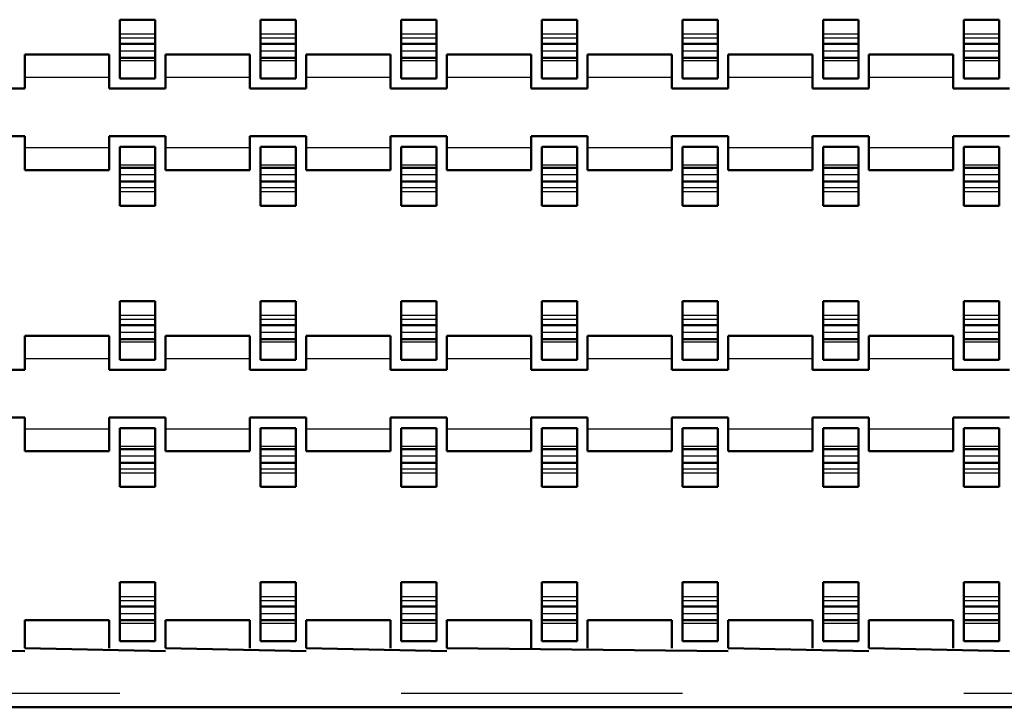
# Model space of a CAD drawing. Header units: inches. Extents: x -1.57 to 1.57, y -0.26 to 0.26.
# Tile 5 of 13: x -0.57 to -0.22, y -0.26 to -0.02. Entities that reach past the tile are written whole.
import ezdxf

# ---------------------------------------------------------------- set-up
doc = ezdxf.new("R2010")
doc.units = ezdxf.units.IN
doc.header["$MEASUREMENT"] = 0
doc.linetypes.add('Dashed', pattern=[2, 1, -1])
for name, color, linetype, lineweight in [('AM_0', 7, 'Continuous', 50), ('AM_4', 3, 'Continuous', 25), ('AM_9', 6, 'Dashed', 25)]:
    doc.layers.add(name, color=color, linetype=linetype, lineweight=lineweight)

# ---------------------------------------------------------------- blocks, each defined once
blk = doc.blocks.new('3_SEAF_50_06_5_L_10_1_A_0_K_TR_cCON2_0_in_SEAF_50_06_5_S_10_2_A_K_TR_4')
at = {"layer": 'AM_0', "ltscale": 0.005537}
for p, q in [((-0.53129, -0.03801), (-0.53129, -0.01707)), ((-0.53129, -0.01707), (-0.51871, -0.01707)), ((-0.51871, -0.01707), (-0.51871, -0.03801)), ((-0.48129, -0.03801), (-0.48129, -0.01707)), ((-0.48129, -0.01707), (-0.46871, -0.01707)), ((-0.46871, -0.01707), (-0.46871, -0.03801)), ((-0.43129, -0.03801), (-0.43129, -0.01707)), ((-0.43129, -0.01707), (-0.41871, -0.01707)), ((-0.41871, -0.01707), (-0.41871, -0.03801)), ((-0.38129, -0.03801), (-0.38129, -0.01707)), ((-0.38129, -0.01707), (-0.36871, -0.01707)), ((-0.36871, -0.01707), (-0.36871, -0.03801)), ((-0.33129, -0.03801), (-0.33129, -0.01707)), ((-0.33129, -0.01707), (-0.31871, -0.01707)), ((-0.31871, -0.01707), (-0.31871, -0.03801)), ((-0.28129, -0.03801), (-0.28129, -0.01707)), ((-0.28129, -0.01707), (-0.26871, -0.01707)), ((-0.26871, -0.01707), (-0.26871, -0.03801)), ((-0.23129, -0.03801), (-0.23129, -0.01707)), ((-0.23129, -0.01707), (-0.21871, -0.01707)), ((-0.21871, -0.01707), (-0.21871, -0.03801)), ((-0.53129, -0.02562), (-0.51871, -0.02562)), ((-0.48129, -0.02562), (-0.46871, -0.02562)), ((-0.43129, -0.02562), (-0.41871, -0.02562)), ((-0.38129, -0.02562), (-0.36871, -0.02562)), ((-0.33129, -0.02562), (-0.31871, -0.02562)), ((-0.28129, -0.02562), (-0.26871, -0.02562)), ((-0.23129, -0.02562), (-0.21871, -0.02562)), ((-0.53129, -0.03058), (-0.51871, -0.03058)), ((-0.48129, -0.03058), (-0.46871, -0.03058)), ((-0.43129, -0.03058), (-0.41871, -0.03058)), ((-0.38129, -0.03058), (-0.36871, -0.03058)), ((-0.33129, -0.03058), (-0.31871, -0.03058)), ((-0.28129, -0.03058), (-0.26871, -0.03058)), ((-0.23129, -0.03058), (-0.21871, -0.03058)), ((-0.53129, -0.03801), (-0.51871, -0.03801)), ((-0.48129, -0.03801), (-0.46871, -0.03801)), ((-0.43129, -0.03801), (-0.41871, -0.03801)), ((-0.38129, -0.03801), (-0.36871, -0.03801)), ((-0.33129, -0.03801), (-0.31871, -0.03801)), ((-0.28129, -0.03801), (-0.26871, -0.03801)), ((-0.23129, -0.03801), (-0.21871, -0.03801)), ((-0.53129, -0.06225), (-0.51871, -0.06225)), ((-0.53129, -0.08318), (-0.53129, -0.06225)), ((-0.51871, -0.06225), (-0.51871, -0.08318)), ((-0.48129, -0.06225), (-0.46871, -0.06225)), ((-0.48129, -0.08318), (-0.48129, -0.06225)), ((-0.46871, -0.06225), (-0.46871, -0.08318)), ((-0.43129, -0.06225), (-0.41871, -0.06225)), ((-0.43129, -0.08318), (-0.43129, -0.06225)), ((-0.41871, -0.06225), (-0.41871, -0.08318)), ((-0.38129, -0.06225), (-0.36871, -0.06225)), ((-0.38129, -0.08318), (-0.38129, -0.06225)), ((-0.36871, -0.06225), (-0.36871, -0.08318)), ((-0.33129, -0.06225), (-0.31871, -0.06225)), ((-0.33129, -0.08318), (-0.33129, -0.06225)), ((-0.31871, -0.06225), (-0.31871, -0.08318)), ((-0.28129, -0.06225), (-0.26871, -0.06225)), ((-0.28129, -0.08318), (-0.28129, -0.06225)), ((-0.26871, -0.06225), (-0.26871, -0.08318)), ((-0.23129, -0.06225), (-0.21871, -0.06225)), ((-0.23129, -0.08318), (-0.23129, -0.06225)), ((-0.21871, -0.06225), (-0.21871, -0.08318)), ((-0.53129, -0.06968), (-0.51871, -0.06968)), ((-0.48129, -0.06968), (-0.46871, -0.06968)), ((-0.43129, -0.06968), (-0.41871, -0.06968)), ((-0.38129, -0.06968), (-0.36871, -0.06968)), ((-0.33129, -0.06968), (-0.31871, -0.06968)), ((-0.28129, -0.06968), (-0.26871, -0.06968)), ((-0.23129, -0.06968), (-0.21871, -0.06968)), ((-0.53129, -0.07463), (-0.51871, -0.07463)), ((-0.48129, -0.07463), (-0.46871, -0.07463)), ((-0.43129, -0.07463), (-0.41871, -0.07463)), ((-0.38129, -0.07463), (-0.36871, -0.07463)), ((-0.33129, -0.07463), (-0.31871, -0.07463)), ((-0.28129, -0.07463), (-0.26871, -0.07463)), ((-0.23129, -0.07463), (-0.21871, -0.07463)), ((-0.53129, -0.08318), (-0.51871, -0.08318)), ((-0.48129, -0.08318), (-0.46871, -0.08318)), ((-0.43129, -0.08318), (-0.41871, -0.08318)), ((-0.38129, -0.08318), (-0.36871, -0.08318)), ((-0.33129, -0.08318), (-0.31871, -0.08318)), ((-0.28129, -0.08318), (-0.26871, -0.08318)), ((-0.23129, -0.08318), (-0.21871, -0.08318)), ((-0.53129, -0.13801), (-0.53129, -0.11707)), ((-0.53129, -0.11707), (-0.51871, -0.11707)), ((-0.51871, -0.11707), (-0.51871, -0.13801)), ((-0.48129, -0.13801), (-0.48129, -0.11707)), ((-0.48129, -0.11707), (-0.46871, -0.11707)), ((-0.46871, -0.11707), (-0.46871, -0.13801)), ((-0.43129, -0.13801), (-0.43129, -0.11707)), ((-0.43129, -0.11707), (-0.41871, -0.11707)), ((-0.41871, -0.11707), (-0.41871, -0.13801)), ((-0.38129, -0.13801), (-0.38129, -0.11707)), ((-0.38129, -0.11707), (-0.36871, -0.11707)), ((-0.36871, -0.11707), (-0.36871, -0.13801)), ((-0.33129, -0.13801), (-0.33129, -0.11707)), ((-0.33129, -0.11707), (-0.31871, -0.11707)), ((-0.31871, -0.11707), (-0.31871, -0.13801)), ((-0.28129, -0.13801), (-0.28129, -0.11707)), ((-0.28129, -0.11707), (-0.26871, -0.11707)), ((-0.26871, -0.11707), (-0.26871, -0.13801)), ((-0.23129, -0.13801), (-0.23129, -0.11707)), ((-0.23129, -0.11707), (-0.21871, -0.11707)), ((-0.21871, -0.11707), (-0.21871, -0.13801)), ((-0.53129, -0.12562), (-0.51871, -0.12562)), ((-0.48129, -0.12562), (-0.46871, -0.12562)), ((-0.43129, -0.12562), (-0.41871, -0.12562)), ((-0.38129, -0.12562), (-0.36871, -0.12562)), ((-0.33129, -0.12562), (-0.31871, -0.12562)), ((-0.28129, -0.12562), (-0.26871, -0.12562)), ((-0.23129, -0.12562), (-0.21871, -0.12562)), ((-0.53129, -0.13058), (-0.51871, -0.13058)), ((-0.48129, -0.13058), (-0.46871, -0.13058)), ((-0.43129, -0.13058), (-0.41871, -0.13058)), ((-0.38129, -0.13058), (-0.36871, -0.13058)), ((-0.33129, -0.13058), (-0.31871, -0.13058)), ((-0.28129, -0.13058), (-0.26871, -0.13058)), ((-0.23129, -0.13058), (-0.21871, -0.13058)), ((-0.53129, -0.13801), (-0.51871, -0.13801)), ((-0.48129, -0.13801), (-0.46871, -0.13801)), ((-0.43129, -0.13801), (-0.41871, -0.13801)), ((-0.38129, -0.13801), (-0.36871, -0.13801)), ((-0.33129, -0.13801), (-0.31871, -0.13801)), ((-0.28129, -0.13801), (-0.26871, -0.13801)), ((-0.23129, -0.13801), (-0.21871, -0.13801)), ((-0.53129, -0.16225), (-0.51871, -0.16225)), ((-0.53129, -0.18318), (-0.53129, -0.16225)), ((-0.51871, -0.16225), (-0.51871, -0.18318)), ((-0.48129, -0.16225), (-0.46871, -0.16225)), ((-0.48129, -0.18318), (-0.48129, -0.16225)), ((-0.46871, -0.16225), (-0.46871, -0.18318)), ((-0.43129, -0.16225), (-0.41871, -0.16225)), ((-0.43129, -0.18318), (-0.43129, -0.16225)), ((-0.41871, -0.16225), (-0.41871, -0.18318)), ((-0.38129, -0.16225), (-0.36871, -0.16225)), ((-0.38129, -0.18318), (-0.38129, -0.16225)), ((-0.36871, -0.16225), (-0.36871, -0.18318)), ((-0.33129, -0.16225), (-0.31871, -0.16225)), ((-0.33129, -0.18318), (-0.33129, -0.16225)), ((-0.31871, -0.16225), (-0.31871, -0.18318)), ((-0.28129, -0.16225), (-0.26871, -0.16225)), ((-0.28129, -0.18318), (-0.28129, -0.16225)), ((-0.26871, -0.16225), (-0.26871, -0.18318)), ((-0.23129, -0.16225), (-0.21871, -0.16225)), ((-0.23129, -0.18318), (-0.23129, -0.16225)), ((-0.21871, -0.16225), (-0.21871, -0.18318)), ((-0.53129, -0.16968), (-0.51871, -0.16968)), ((-0.48129, -0.16968), (-0.46871, -0.16968)), ((-0.43129, -0.16968), (-0.41871, -0.16968)), ((-0.38129, -0.16968), (-0.36871, -0.16968)), ((-0.33129, -0.16968), (-0.31871, -0.16968)), ((-0.28129, -0.16968), (-0.26871, -0.16968)), ((-0.23129, -0.16968), (-0.21871, -0.16968)), ((-0.53129, -0.17463), (-0.51871, -0.17463)), ((-0.48129, -0.17463), (-0.46871, -0.17463)), ((-0.43129, -0.17463), (-0.41871, -0.17463)), ((-0.38129, -0.17463), (-0.36871, -0.17463)), ((-0.33129, -0.17463), (-0.31871, -0.17463)), ((-0.28129, -0.17463), (-0.26871, -0.17463)), ((-0.23129, -0.17463), (-0.21871, -0.17463)), ((-0.53129, -0.18318), (-0.51871, -0.18318)), ((-0.48129, -0.18318), (-0.46871, -0.18318)), ((-0.43129, -0.18318), (-0.41871, -0.18318)), ((-0.38129, -0.18318), (-0.36871, -0.18318)), ((-0.33129, -0.18318), (-0.31871, -0.18318)), ((-0.28129, -0.18318), (-0.26871, -0.18318)), ((-0.23129, -0.18318), (-0.21871, -0.18318)), ((-0.53129, -0.23801), (-0.53129, -0.21707)), ((-0.53129, -0.21707), (-0.51871, -0.21707)), ((-0.51871, -0.21707), (-0.51871, -0.23801)), ((-0.48129, -0.23801), (-0.48129, -0.21707)), ((-0.48129, -0.21707), (-0.46871, -0.21707)), ((-0.46871, -0.21707), (-0.46871, -0.23801)), ((-0.43129, -0.23801), (-0.43129, -0.21707)), ((-0.43129, -0.21707), (-0.41871, -0.21707)), ((-0.41871, -0.21707), (-0.41871, -0.23801)), ((-0.38129, -0.23801), (-0.38129, -0.21707)), ((-0.38129, -0.21707), (-0.36871, -0.21707)), ((-0.36871, -0.21707), (-0.36871, -0.23801)), ((-0.33129, -0.23801), (-0.33129, -0.21707)), ((-0.33129, -0.21707), (-0.31871, -0.21707)), ((-0.31871, -0.21707), (-0.31871, -0.23801)), ((-0.28129, -0.23801), (-0.28129, -0.21707)), ((-0.28129, -0.21707), (-0.26871, -0.21707)), ((-0.26871, -0.21707), (-0.26871, -0.23801)), ((-0.23129, -0.23801), (-0.23129, -0.21707)), ((-0.23129, -0.21707), (-0.21871, -0.21707)), ((-0.21871, -0.21707), (-0.21871, -0.23801)), ((-0.53129, -0.22562), (-0.51871, -0.22562)), ((-0.48129, -0.22562), (-0.46871, -0.22562)), ((-0.43129, -0.22562), (-0.41871, -0.22562)), ((-0.38129, -0.22562), (-0.36871, -0.22562)), ((-0.33129, -0.22562), (-0.31871, -0.22562)), ((-0.28129, -0.22562), (-0.26871, -0.22562)), ((-0.23129, -0.22562), (-0.21871, -0.22562)), ((-0.53129, -0.23058), (-0.51871, -0.23058)), ((-0.48129, -0.23058), (-0.46871, -0.23058)), ((-0.43129, -0.23058), (-0.41871, -0.23058)), ((-0.38129, -0.23058), (-0.36871, -0.23058)), ((-0.33129, -0.23058), (-0.31871, -0.23058)), ((-0.28129, -0.23058), (-0.26871, -0.23058)), ((-0.23129, -0.23058), (-0.21871, -0.23058)), ((-0.53129, -0.23801), (-0.51871, -0.23801)), ((-0.48129, -0.23801), (-0.46871, -0.23801)), ((-0.43129, -0.23801), (-0.41871, -0.23801)), ((-0.38129, -0.23801), (-0.36871, -0.23801)), ((-0.33129, -0.23801), (-0.31871, -0.23801)), ((-0.28129, -0.23801), (-0.26871, -0.23801)), ((-0.23129, -0.23801), (-0.21871, -0.23801))]:
    blk.add_line(p, q, dxfattribs=at)
at = {"layer": 'AM_9', "ltscale": 0.005537}
for p, q in [((-0.53129, -0.02208), (-0.51871, -0.02208)), ((-0.53129, -0.02357), (-0.51871, -0.02357)), ((-0.48129, -0.02208), (-0.46871, -0.02208)), ((-0.48129, -0.02357), (-0.46871, -0.02357)), ((-0.43129, -0.02208), (-0.41871, -0.02208)), ((-0.43129, -0.02357), (-0.41871, -0.02357)), ((-0.38129, -0.02208), (-0.36871, -0.02208)), ((-0.38129, -0.02357), (-0.36871, -0.02357)), ((-0.33129, -0.02208), (-0.31871, -0.02208)), ((-0.33129, -0.02357), (-0.31871, -0.02357)), ((-0.28129, -0.02208), (-0.26871, -0.02208)), ((-0.28129, -0.02357), (-0.26871, -0.02357)), ((-0.23129, -0.02208), (-0.21871, -0.02208)), ((-0.23129, -0.02357), (-0.21871, -0.02357)), ((-0.53129, -0.02818), (-0.51871, -0.02818)), ((-0.48129, -0.02818), (-0.46871, -0.02818)), ((-0.43129, -0.02818), (-0.41871, -0.02818)), ((-0.38129, -0.02818), (-0.36871, -0.02818)), ((-0.33129, -0.02818), (-0.31871, -0.02818)), ((-0.28129, -0.02818), (-0.26871, -0.02818)), ((-0.23129, -0.02818), (-0.21871, -0.02818)), ((-0.53129, -0.03163), (-0.51871, -0.03163)), ((-0.48129, -0.03163), (-0.46871, -0.03163)), ((-0.43129, -0.03163), (-0.41871, -0.03163)), ((-0.38129, -0.03163), (-0.36871, -0.03163)), ((-0.33129, -0.03163), (-0.31871, -0.03163)), ((-0.28129, -0.03163), (-0.26871, -0.03163)), ((-0.23129, -0.03163), (-0.21871, -0.03163)), ((-0.53129, -0.06863), (-0.51871, -0.06863)), ((-0.48129, -0.06863), (-0.46871, -0.06863)), ((-0.43129, -0.06863), (-0.41871, -0.06863)), ((-0.38129, -0.06863), (-0.36871, -0.06863)), ((-0.33129, -0.06863), (-0.31871, -0.06863)), ((-0.28129, -0.06863), (-0.26871, -0.06863)), ((-0.23129, -0.06863), (-0.21871, -0.06863)), ((-0.53129, -0.07208), (-0.51871, -0.07208)), ((-0.48129, -0.07208), (-0.46871, -0.07208)), ((-0.43129, -0.07208), (-0.41871, -0.07208)), ((-0.38129, -0.07208), (-0.36871, -0.07208)), ((-0.33129, -0.07208), (-0.31871, -0.07208)), ((-0.28129, -0.07208), (-0.26871, -0.07208)), ((-0.23129, -0.07208), (-0.21871, -0.07208)), ((-0.53129, -0.07668), (-0.51871, -0.07668)), ((-0.48129, -0.07668), (-0.46871, -0.07668)), ((-0.43129, -0.07668), (-0.41871, -0.07668)), ((-0.38129, -0.07668), (-0.36871, -0.07668)), ((-0.33129, -0.07668), (-0.31871, -0.07668)), ((-0.28129, -0.07668), (-0.26871, -0.07668)), ((-0.23129, -0.07668), (-0.21871, -0.07668)), ((-0.53129, -0.07818), (-0.51871, -0.07818)), ((-0.48129, -0.07818), (-0.46871, -0.07818)), ((-0.43129, -0.07818), (-0.41871, -0.07818)), ((-0.38129, -0.07818), (-0.36871, -0.07818)), ((-0.33129, -0.07818), (-0.31871, -0.07818)), ((-0.28129, -0.07818), (-0.26871, -0.07818)), ((-0.23129, -0.07818), (-0.21871, -0.07818)), ((-0.53129, -0.12208), (-0.51871, -0.12208)), ((-0.48129, -0.12208), (-0.46871, -0.12208)), ((-0.43129, -0.12208), (-0.41871, -0.12208)), ((-0.38129, -0.12208), (-0.36871, -0.12208)), ((-0.33129, -0.12208), (-0.31871, -0.12208)), ((-0.28129, -0.12208), (-0.26871, -0.12208)), ((-0.23129, -0.12208), (-0.21871, -0.12208)), ((-0.53129, -0.12357), (-0.51871, -0.12357)), ((-0.48129, -0.12357), (-0.46871, -0.12357)), ((-0.43129, -0.12357), (-0.41871, -0.12357)), ((-0.38129, -0.12357), (-0.36871, -0.12357)), ((-0.33129, -0.12357), (-0.31871, -0.12357)), ((-0.28129, -0.12357), (-0.26871, -0.12357)), ((-0.23129, -0.12357), (-0.21871, -0.12357)), ((-0.53129, -0.12818), (-0.51871, -0.12818)), ((-0.48129, -0.12818), (-0.46871, -0.12818)), ((-0.43129, -0.12818), (-0.41871, -0.12818)), ((-0.38129, -0.12818), (-0.36871, -0.12818)), ((-0.33129, -0.12818), (-0.31871, -0.12818)), ((-0.28129, -0.12818), (-0.26871, -0.12818)), ((-0.23129, -0.12818), (-0.21871, -0.12818)), ((-0.53129, -0.13163), (-0.51871, -0.13163)), ((-0.48129, -0.13163), (-0.46871, -0.13163)), ((-0.43129, -0.13163), (-0.41871, -0.13163)), ((-0.38129, -0.13163), (-0.36871, -0.13163)), ((-0.33129, -0.13163), (-0.31871, -0.13163)), ((-0.28129, -0.13163), (-0.26871, -0.13163)), ((-0.23129, -0.13163), (-0.21871, -0.13163)), ((-0.53129, -0.16863), (-0.51871, -0.16863)), ((-0.48129, -0.16863), (-0.46871, -0.16863)), ((-0.43129, -0.16863), (-0.41871, -0.16863)), ((-0.38129, -0.16863), (-0.36871, -0.16863)), ((-0.33129, -0.16863), (-0.31871, -0.16863)), ((-0.28129, -0.16863), (-0.26871, -0.16863)), ((-0.23129, -0.16863), (-0.21871, -0.16863)), ((-0.53129, -0.17208), (-0.51871, -0.17208)), ((-0.48129, -0.17208), (-0.46871, -0.17208)), ((-0.43129, -0.17208), (-0.41871, -0.17208)), ((-0.38129, -0.17208), (-0.36871, -0.17208)), ((-0.33129, -0.17208), (-0.31871, -0.17208)), ((-0.28129, -0.17208), (-0.26871, -0.17208)), ((-0.23129, -0.17208), (-0.21871, -0.17208)), ((-0.53129, -0.17668), (-0.51871, -0.17668)), ((-0.53129, -0.17818), (-0.51871, -0.17818)), ((-0.48129, -0.17668), (-0.46871, -0.17668)), ((-0.48129, -0.17818), (-0.46871, -0.17818)), ((-0.43129, -0.17668), (-0.41871, -0.17668)), ((-0.43129, -0.17818), (-0.41871, -0.17818)), ((-0.38129, -0.17668), (-0.36871, -0.17668)), ((-0.38129, -0.17818), (-0.36871, -0.17818)), ((-0.33129, -0.17668), (-0.31871, -0.17668)), ((-0.33129, -0.17818), (-0.31871, -0.17818)), ((-0.28129, -0.17668), (-0.26871, -0.17668)), ((-0.28129, -0.17818), (-0.26871, -0.17818)), ((-0.23129, -0.17668), (-0.21871, -0.17668)), ((-0.23129, -0.17818), (-0.21871, -0.17818)), ((-0.53129, -0.22208), (-0.51871, -0.22208)), ((-0.53129, -0.22357), (-0.51871, -0.22357)), ((-0.48129, -0.22208), (-0.46871, -0.22208)), ((-0.48129, -0.22357), (-0.46871, -0.22357)), ((-0.43129, -0.22208), (-0.41871, -0.22208)), ((-0.43129, -0.22357), (-0.41871, -0.22357)), ((-0.38129, -0.22208), (-0.36871, -0.22208)), ((-0.38129, -0.22357), (-0.36871, -0.22357)), ((-0.33129, -0.22208), (-0.31871, -0.22208)), ((-0.33129, -0.22357), (-0.31871, -0.22357)), ((-0.28129, -0.22208), (-0.26871, -0.22208)), ((-0.28129, -0.22357), (-0.26871, -0.22357)), ((-0.23129, -0.22208), (-0.21871, -0.22208)), ((-0.23129, -0.22357), (-0.21871, -0.22357)), ((-0.53129, -0.22818), (-0.51871, -0.22818)), ((-0.48129, -0.22818), (-0.46871, -0.22818)), ((-0.43129, -0.22818), (-0.41871, -0.22818)), ((-0.38129, -0.22818), (-0.36871, -0.22818)), ((-0.33129, -0.22818), (-0.31871, -0.22818)), ((-0.28129, -0.22818), (-0.26871, -0.22818)), ((-0.23129, -0.22818), (-0.21871, -0.22818)), ((-0.53129, -0.23163), (-0.51871, -0.23163)), ((-0.48129, -0.23163), (-0.46871, -0.23163)), ((-0.43129, -0.23163), (-0.41871, -0.23163)), ((-0.38129, -0.23163), (-0.36871, -0.23163)), ((-0.33129, -0.23163), (-0.31871, -0.23163)), ((-0.28129, -0.23163), (-0.26871, -0.23163)), ((-0.23129, -0.23163), (-0.21871, -0.23163)), ((-1.23129, -0.2565), (1.185, -0.2565))]:
    blk.add_line(p, q, dxfattribs=at)
blk = doc.blocks.new('4_SEAF_50_06_5_L_10_1_A_0_K_TR_BODY_2_0_in_SEAF_50_06_5_S_10_2_A_K_TR_4')
at = {"layer": 'AM_0', "ltscale": 0.006254}
for p, q in [((-0.565, -0.0295), (-0.565, -0.0415)), ((-0.565, -0.0295), (-0.535, -0.0295)), ((-0.535, -0.0415), (-0.535, -0.0295)), ((-0.515, -0.0295), (-0.515, -0.0415)), ((-0.515, -0.0295), (-0.485, -0.0295)), ((-0.485, -0.0415), (-0.485, -0.0295)), ((-0.465, -0.0295), (-0.435, -0.0295)), ((-0.465, -0.0295), (-0.465, -0.0415)), ((-0.435, -0.0415), (-0.435, -0.0295)), ((-0.415, -0.0295), (-0.385, -0.0295)), ((-0.415, -0.0295), (-0.415, -0.0415)), ((-0.385, -0.0415), (-0.385, -0.0295)), ((-0.365, -0.0295), (-0.335, -0.0295)), ((-0.365, -0.0295), (-0.365, -0.0415)), ((-0.335, -0.0415), (-0.335, -0.0295)), ((-0.315, -0.0295), (-0.285, -0.0295)), ((-0.315, -0.0295), (-0.315, -0.0415)), ((-0.285, -0.0415), (-0.285, -0.0295)), ((-0.265, -0.0295), (-0.235, -0.0295)), ((-0.265, -0.0295), (-0.265, -0.0415)), ((-0.235, -0.0415), (-0.235, -0.0295)), ((-0.565, -0.0415), (-0.585, -0.0415)), ((-0.515, -0.0415), (-0.535, -0.0415)), ((-0.465, -0.0415), (-0.485, -0.0415)), ((-0.415, -0.0415), (-0.435, -0.0415)), ((-0.365, -0.0415), (-0.385, -0.0415)), ((-0.315, -0.0415), (-0.335, -0.0415)), ((-0.265, -0.0415), (-0.285, -0.0415)), ((-0.215, -0.0415), (-0.235, -0.0415)), ((-0.585, -0.0585), (-0.565, -0.0585)), ((-0.565, -0.0585), (-0.565, -0.0705)), ((-0.535, -0.0705), (-0.535, -0.0585)), ((-0.535, -0.0585), (-0.515, -0.0585)), ((-0.515, -0.0585), (-0.515, -0.0705)), ((-0.485, -0.0705), (-0.485, -0.0585)), ((-0.485, -0.0585), (-0.465, -0.0585)), ((-0.465, -0.0585), (-0.465, -0.0705)), ((-0.435, -0.0705), (-0.435, -0.0585)), ((-0.435, -0.0585), (-0.415, -0.0585)), ((-0.415, -0.0585), (-0.415, -0.0705)), ((-0.385, -0.0705), (-0.385, -0.0585)), ((-0.385, -0.0585), (-0.365, -0.0585)), ((-0.365, -0.0585), (-0.365, -0.0705)), ((-0.335, -0.0705), (-0.335, -0.0585)), ((-0.335, -0.0585), (-0.315, -0.0585)), ((-0.315, -0.0585), (-0.315, -0.0705)), ((-0.285, -0.0705), (-0.285, -0.0585)), ((-0.285, -0.0585), (-0.265, -0.0585)), ((-0.265, -0.0585), (-0.265, -0.0705)), ((-0.235, -0.0705), (-0.235, -0.0585)), ((-0.235, -0.0585), (-0.215, -0.0585)), ((-0.565, -0.0705), (-0.535, -0.0705)), ((-0.515, -0.0705), (-0.485, -0.0705)), ((-0.465, -0.0705), (-0.435, -0.0705)), ((-0.415, -0.0705), (-0.385, -0.0705)), ((-0.365, -0.0705), (-0.335, -0.0705)), ((-0.315, -0.0705), (-0.285, -0.0705)), ((-0.265, -0.0705), (-0.235, -0.0705)), ((-0.565, -0.1295), (-0.565, -0.1415)), ((-0.565, -0.1295), (-0.535, -0.1295)), ((-0.535, -0.1415), (-0.535, -0.1295)), ((-0.515, -0.1295), (-0.515, -0.1415)), ((-0.515, -0.1295), (-0.485, -0.1295)), ((-0.485, -0.1415), (-0.485, -0.1295)), ((-0.465, -0.1295), (-0.465, -0.1415)), ((-0.465, -0.1295), (-0.435, -0.1295)), ((-0.435, -0.1415), (-0.435, -0.1295)), ((-0.415, -0.1295), (-0.415, -0.1415)), ((-0.415, -0.1295), (-0.385, -0.1295)), ((-0.385, -0.1415), (-0.385, -0.1295)), ((-0.365, -0.1295), (-0.365, -0.1415)), ((-0.365, -0.1295), (-0.335, -0.1295)), ((-0.335, -0.1415), (-0.335, -0.1295)), ((-0.315, -0.1295), (-0.315, -0.1415)), ((-0.315, -0.1295), (-0.285, -0.1295)), ((-0.285, -0.1415), (-0.285, -0.1295)), ((-0.265, -0.1295), (-0.265, -0.1415)), ((-0.265, -0.1295), (-0.235, -0.1295)), ((-0.235, -0.1415), (-0.235, -0.1295)), ((-0.565, -0.1415), (-0.585, -0.1415)), ((-0.515, -0.1415), (-0.535, -0.1415)), ((-0.465, -0.1415), (-0.485, -0.1415)), ((-0.415, -0.1415), (-0.435, -0.1415)), ((-0.365, -0.1415), (-0.385, -0.1415)), ((-0.315, -0.1415), (-0.335, -0.1415)), ((-0.265, -0.1415), (-0.285, -0.1415)), ((-0.215, -0.1415), (-0.235, -0.1415)), ((-0.585, -0.1585), (-0.565, -0.1585)), ((-0.565, -0.1585), (-0.565, -0.1705)), ((-0.535, -0.1705), (-0.535, -0.1585)), ((-0.535, -0.1585), (-0.515, -0.1585)), ((-0.515, -0.1585), (-0.515, -0.1705)), ((-0.485, -0.1705), (-0.485, -0.1585)), ((-0.485, -0.1585), (-0.465, -0.1585)), ((-0.465, -0.1585), (-0.465, -0.1705)), ((-0.435, -0.1705), (-0.435, -0.1585)), ((-0.435, -0.1585), (-0.415, -0.1585)), ((-0.415, -0.1585), (-0.415, -0.1705)), ((-0.385, -0.1705), (-0.385, -0.1585)), ((-0.385, -0.1585), (-0.365, -0.1585)), ((-0.365, -0.1585), (-0.365, -0.1705)), ((-0.335, -0.1705), (-0.335, -0.1585)), ((-0.335, -0.1585), (-0.315, -0.1585)), ((-0.315, -0.1585), (-0.315, -0.1705)), ((-0.285, -0.1705), (-0.285, -0.1585)), ((-0.285, -0.1585), (-0.265, -0.1585)), ((-0.265, -0.1585), (-0.265, -0.1705)), ((-0.235, -0.1705), (-0.235, -0.1585)), ((-0.235, -0.1585), (-0.215, -0.1585)), ((-0.565, -0.1705), (-0.535, -0.1705)), ((-0.515, -0.1705), (-0.485, -0.1705)), ((-0.465, -0.1705), (-0.435, -0.1705)), ((-0.415, -0.1705), (-0.385, -0.1705)), ((-0.365, -0.1705), (-0.335, -0.1705)), ((-0.315, -0.1705), (-0.285, -0.1705)), ((-0.265, -0.1705), (-0.235, -0.1705)), ((-0.565, -0.2305), (-0.565, -0.2405)), ((-0.565, -0.2305), (-0.535, -0.2305)), ((-0.535, -0.2405), (-0.535, -0.2305)), ((-0.515, -0.2305), (-0.515, -0.2405)), ((-0.515, -0.2305), (-0.485, -0.2305)), ((-0.485, -0.2405), (-0.485, -0.2305)), ((-0.465, -0.2305), (-0.465, -0.2405)), ((-0.465, -0.2305), (-0.435, -0.2305)), ((-0.435, -0.2405), (-0.435, -0.2305)), ((-0.415, -0.2305), (-0.415, -0.2405)), ((-0.415, -0.2305), (-0.385, -0.2305)), ((-0.385, -0.2405), (-0.385, -0.2305)), ((-0.365, -0.2305), (-0.365, -0.2405)), ((-0.365, -0.2305), (-0.335, -0.2305)), ((-0.335, -0.2405), (-0.335, -0.2305)), ((-0.315, -0.2305), (-0.285, -0.2305)), ((-0.315, -0.2305), (-0.315, -0.2405)), ((-0.285, -0.2405), (-0.285, -0.2305)), ((-0.265, -0.2305), (-0.265, -0.2405)), ((-0.265, -0.2305), (-0.235, -0.2305)), ((-0.235, -0.2405), (-0.235, -0.2305)), ((-0.615, -0.2405), (-0.565, -0.2415)), ((-0.565, -0.2405), (-0.515, -0.2415)), ((-0.515, -0.2405), (-0.465, -0.2415)), ((-0.465, -0.2405), (-0.415, -0.2415)), ((-0.415, -0.2405), (-0.315, -0.2415)), ((-0.315, -0.2405), (-0.265, -0.2415)), ((-0.265, -0.2405), (-0.215, -0.2415)), ((1.348, -0.2615), (-1.381, -0.2615))]:
    blk.add_line(p, q, dxfattribs=at)
at = {"layer": 'AM_4', "ltscale": 0.006254}
for p, q in [((-0.565, -0.0375), (-0.535, -0.0375)), ((-0.515, -0.0375), (-0.485, -0.0375)), ((-0.465, -0.0375), (-0.435, -0.0375)), ((-0.415, -0.0375), (-0.385, -0.0375)), ((-0.365, -0.0375), (-0.335, -0.0375)), ((-0.315, -0.0375), (-0.285, -0.0375)), ((-0.265, -0.0375), (-0.235, -0.0375)), ((-0.565, -0.0625), (-0.535, -0.0625)), ((-0.515, -0.0625), (-0.485, -0.0625)), ((-0.465, -0.0625), (-0.435, -0.0625)), ((-0.415, -0.0625), (-0.385, -0.0625)), ((-0.365, -0.0625), (-0.335, -0.0625)), ((-0.315, -0.0625), (-0.285, -0.0625)), ((-0.265, -0.0625), (-0.235, -0.0625)), ((-0.565, -0.1375), (-0.535, -0.1375)), ((-0.515, -0.1375), (-0.485, -0.1375)), ((-0.465, -0.1375), (-0.435, -0.1375)), ((-0.415, -0.1375), (-0.385, -0.1375)), ((-0.365, -0.1375), (-0.335, -0.1375)), ((-0.315, -0.1375), (-0.285, -0.1375)), ((-0.265, -0.1375), (-0.235, -0.1375)), ((-0.565, -0.1625), (-0.535, -0.1625)), ((-0.515, -0.1625), (-0.485, -0.1625)), ((-0.465, -0.1625), (-0.435, -0.1625)), ((-0.415, -0.1625), (-0.385, -0.1625)), ((-0.365, -0.1625), (-0.335, -0.1625)), ((-0.315, -0.1625), (-0.285, -0.1625)), ((-0.265, -0.1625), (-0.235, -0.1625))]:
    blk.add_line(p, q, dxfattribs=at)

msp = doc.modelspace()

# ---------------------------------------------------------------- block references
for name in ['4_SEAF_50_06_5_L_10_1_A_0_K_TR_BODY_2_0_in_SEAF_50_06_5_S_10_2_A_K_TR_4', '3_SEAF_50_06_5_L_10_1_A_0_K_TR_cCON2_0_in_SEAF_50_06_5_S_10_2_A_K_TR_4']:
    msp.add_blockref(name, (0, 0))

doc.saveas('drawing.dxf')
